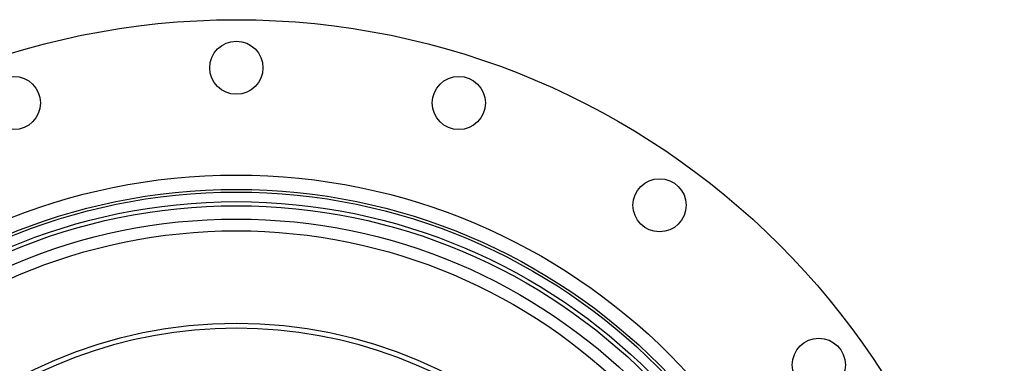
# Model space of a CAD drawing. Header units: millimetres. Extents: x 3040 to 6800, y 3022 to 6782.
# Tile 9 of 9: x 4389 to 6800, y 5942 to 6782. Entities that reach past the tile are written whole.
import ezdxf

# ---------------------------------------------------------------- set-up
doc = ezdxf.new("R2010")
doc.units = ezdxf.units.MM
doc.header["$LTSCALE"] = 5

msp = doc.modelspace()

# ---------------------------------------------------------------- linework, layer by layer
at = {"color": 7, "linetype": 'Continuous', "lineweight": 25}
for centre, radius in [((4919.7, 4902.5), 1880), ((4919.7, 6665), 65), ((4375, 6578.7), 65), ((5464.3, 6578.7), 65), ((4919.7, 4902.5), 1500), ((5955.7, 6328.4), 65), ((4919.7, 4902.5), 1464.9), ((4919.7, 4902.5), 1458.2), ((4919.7, 4902.5), 1434.8), ((4919.7, 4902.5), 1425), ((4919.7, 4902.5), 1392.3), ((4919.7, 4902.5), 1363.5), ((4919.7, 4902.5), 1137.5), ((6345.6, 5938.4), 65)]:
    msp.add_circle(centre, radius, dxfattribs=at)
msp.add_arc((4919.7, 4902.5), 1125, 287.9297, 252.0703, dxfattribs=at)

doc.saveas('drawing.dxf')
